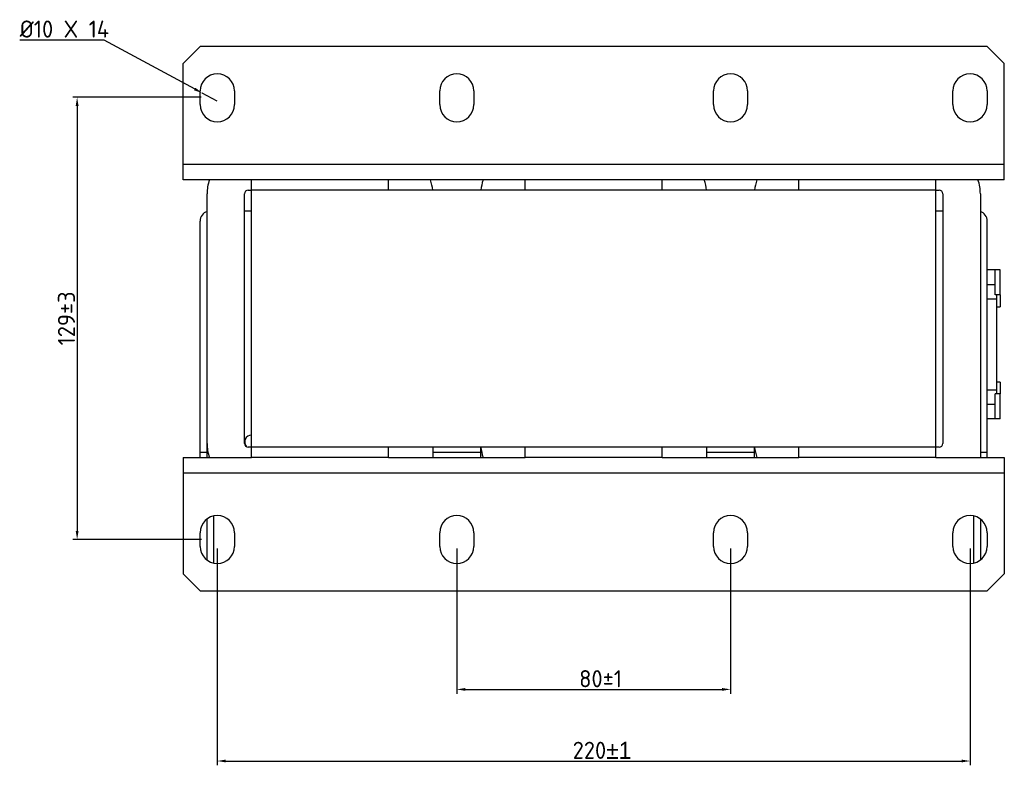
# Model space of a CAD drawing. Header units: millimetres. Extents: x -21 to 673, y 21 to 574.
# Tile 1 of 3: x -21 to 267, y 21 to 239. Entities that reach past the tile are written whole.
import ezdxf

# ---------------------------------------------------------------- set-up
doc = ezdxf.new("R2010")
doc.units = ezdxf.units.MM
doc.layers.get('0').update_dxf_attribs({"lineweight": 50})
doc.styles.add('GOST-2.304_Type-B', font='GOST Common.ttf')
doc.dimstyles.new('ISO-25', dxfattribs={"dimtxt": 5, "dimasz": 2.5, "dimexe": 1.25, "dimexo": 0.625, "dimtad": 1, "dimtoh": 1, "dimdec": 0, "dimtxsty": 'GOST-2.304_Type-B', "dimcen": 2.5, "dimadec": 0, "dimazin": 0, "dimtfac": 1, "dimtdec": 0, "dimtmove": 0, "dimatfit": 3, "dimfxl": 1, "dimarcsym": 0})

# ---------------------------------------------------------------- blocks, each defined once
blk = doc.blocks.new('*D9')
at = {"color": 0, "linetype": 'Continuous', "lineweight": -2, "transparency": 16777216}
for p, q in [((-21.01, 233.33), (3.54, 233.33)), ((3.54, 233.33), (30.13, 218.96)), ((36.73, 215.39), (32.33, 217.77))]:
    blk.add_line(p, q, dxfattribs=at)
at = {"color": 0, "linetype": 'Continuous', "transparency": 16777216}
blk.add_solid([(30.33, 219.32), (29.94, 218.59), (32.33, 217.77)], dxfattribs=at)
at = {"layer": 'Defpoints', "color": 0, "linetype": 'Continuous', "transparency": 16777216}
for p in [(32.33, 217.77), (36.73, 215.39)]:
    blk.add_point(p, dxfattribs=at)
at = {"color": 0, "linetype": 'Continuous', "lineweight": 18, "transparency": 16777216, "insert": (-21.01, 238.96), "char_height": 5, "attachment_point": 1, "style": 'GOST-2.304_Type-B'}
blk.add_mtext('{%%C10 X 14', dxfattribs=at)
blk = doc.blocks.new('*D8')
at = {"color": 0, "linetype": 'Continuous', "lineweight": -2, "transparency": 16777216}
for p, q in [((31.98, 216.54), (-5.48, 216.54)), ((-4.23, 214.04), (-4.23, 89.89)), ((32.11, 87.39), (-5.48, 87.39))]:
    blk.add_line(p, q, dxfattribs=at)
at = {"color": 0, "linetype": 'Continuous', "transparency": 16777216}
for points in [[(-4.64, 214.04), (-3.81, 214.04), (-4.23, 216.54)], [(-4.64, 89.89), (-3.81, 89.89), (-4.23, 87.39)]]:
    blk.add_solid(points, dxfattribs=at)
at = {"layer": 'Defpoints', "color": 0, "linetype": 'Continuous', "transparency": 16777216}
for p in [(32.61, 216.54), (-4.23, 87.39), (32.73, 87.39)]:
    blk.add_point(p, dxfattribs=at)
at = {"color": 0, "linetype": 'Continuous', "lineweight": 18, "transparency": 16777216, "insert": (-9.85, 151.96), "char_height": 5, "attachment_point": 2, "rotation": 90, "style": 'GOST-2.304_Type-B'}
blk.add_mtext('129%%P3', dxfattribs=at)
blk = doc.blocks.new('*D6')
at = {"color": 0, "linetype": 'Continuous', "lineweight": -2, "transparency": 16777216}
for p, q in [((106.73, 84.77), (106.73, 42.38)), ((186.73, 84.77), (186.73, 42.38)), ((109.23, 43.63), (184.23, 43.63))]:
    blk.add_line(p, q, dxfattribs=at)
at = {"color": 0, "linetype": 'Continuous', "transparency": 16777216}
for points in [[(109.23, 44.04), (109.23, 43.21), (106.73, 43.63)], [(184.23, 44.04), (184.23, 43.21), (186.73, 43.63)]]:
    blk.add_solid(points, dxfattribs=at)
at = {"layer": 'Defpoints', "color": 0, "linetype": 'Continuous', "transparency": 16777216}
for p in [(106.73, 85.39), (186.73, 85.39), (186.73, 43.63)]:
    blk.add_point(p, dxfattribs=at)
at = {"color": 0, "linetype": 'Continuous', "lineweight": 18, "transparency": 16777216, "insert": (148.73, 49.25), "char_height": 5, "attachment_point": 2, "style": 'GOST-2.304_Type-B'}
blk.add_mtext('{80%%P1}', dxfattribs=at)
blk = doc.blocks.new('*D5')
at = {"color": 0, "linetype": 'Continuous', "lineweight": -2, "transparency": 16777216}
for p, q in [((36.73, 84.77), (36.73, 21.46)), ((256.73, 84.77), (256.73, 21.46)), ((39.23, 22.71), (254.23, 22.71))]:
    blk.add_line(p, q, dxfattribs=at)
at = {"color": 0, "linetype": 'Continuous', "transparency": 16777216}
for points in [[(39.23, 23.13), (39.23, 22.3), (36.73, 22.71)], [(254.23, 23.13), (254.23, 22.3), (256.73, 22.71)]]:
    blk.add_solid(points, dxfattribs=at)
at = {"layer": 'Defpoints', "color": 0, "linetype": 'Continuous', "transparency": 16777216}
for p in [(36.73, 85.39), (256.73, 85.39), (256.73, 22.71)]:
    blk.add_point(p, dxfattribs=at)
at = {"color": 0, "linetype": 'Continuous', "lineweight": 18, "transparency": 16777216, "insert": (149.18, 28.34), "char_height": 5, "attachment_point": 2, "style": 'GOST-2.304_Type-B'}
blk.add_mtext('{220\\fCentury Gothic|b0|i0|c1|p34;%%P1}', dxfattribs=at)

msp = doc.modelspace()

# ---------------------------------------------------------------- linework, layer by layer
at = {"color": 7, "linetype": 'Continuous', "lineweight": 25}
for p, q in [((31.73, 231.39), (26.73, 226.39)), ((261.73, 231.39), (31.73, 231.39)), ((266.73, 226.39), (261.73, 231.39)), ((26.73, 196.89), (26.73, 226.39)), ((266.73, 196.89), (266.73, 226.39)), ((31.73, 214.39), (31.73, 218.39)), ((41.73, 218.39), (41.73, 214.39)), ((101.73, 214.39), (101.73, 218.39)), ((111.73, 218.39), (111.73, 214.39)), ((181.73, 214.39), (181.73, 218.39)), ((191.73, 218.39), (191.73, 214.39)), ((251.73, 214.39), (251.73, 218.39)), ((261.73, 218.39), (261.73, 214.39)), ((266.73, 196.89), (26.73, 196.89)), ((26.73, 192.39), (26.73, 196.89)), ((266.73, 192.39), (266.73, 196.89)), ((46.73, 192.39), (26.73, 192.39)), ((46.73, 189.39), (46.73, 192.39)), ((86.73, 192.39), (46.73, 192.39)), ((126.73, 192.39), (86.73, 192.39)), ((86.73, 189.39), (86.73, 192.39)), ((126.73, 189.39), (126.73, 192.39)), ((166.73, 192.39), (126.73, 192.39)), ((206.73, 192.39), (166.73, 192.39)), ((166.73, 189.39), (166.73, 192.39)), ((246.73, 192.39), (206.73, 192.39)), ((206.73, 189.39), (206.73, 192.39)), ((266.73, 192.39), (246.73, 192.39)), ((246.73, 189.39), (246.73, 192.39)), ((33.73, 115.39), (33.73, 188.39)), ((44.73, 115.39), (44.73, 188.39)), ((45.73, 189.39), (46.73, 189.39)), ((46.73, 114.39), (46.73, 189.39)), ((246.73, 189.39), (46.73, 189.39)), ((86.73, 189.39), (46.73, 189.39)), ((166.73, 189.39), (126.73, 189.39)), ((246.73, 189.39), (206.73, 189.39)), ((246.73, 189.39), (247.73, 189.39)), ((246.73, 114.39), (246.73, 189.39)), ((248.73, 188.39), (248.73, 115.39)), ((259.73, 188.39), (259.73, 111.39)), ((44.73, 183.39), (46.73, 183.39)), ((246.73, 183.39), (248.73, 183.39)), ((31.73, 112.89), (31.73, 180.39)), ((261.73, 112.89), (261.73, 180.39)), ((264.03, 166.14), (261.73, 166.14)), ((265.53, 166.14), (264.03, 166.14)), ((264.03, 158.89), (264.03, 166.14)), ((265.53, 158.89), (265.53, 166.14)), ((261.73, 161.89), (264.03, 161.89)), ((265.53, 158.89), (264.03, 158.89)), ((264.53, 157.64), (264.53, 158.89)), ((265.53, 158.89), (265.53, 155.39)), ((261.73, 157.64), (264.53, 157.64)), ((264.53, 131.14), (264.53, 157.64)), ((264.53, 155.39), (265.53, 155.39)), ((265.53, 133.39), (264.53, 133.39)), ((265.53, 133.39), (265.53, 129.89)), ((261.73, 131.14), (264.53, 131.14)), ((264.03, 122.64), (264.03, 129.89)), ((265.53, 129.89), (264.03, 129.89)), ((264.53, 129.89), (264.53, 131.14)), ((265.53, 122.64), (265.53, 129.89)), ((261.73, 126.89), (264.03, 126.89)), ((264.03, 122.64), (261.73, 122.64)), ((265.53, 122.64), (264.03, 122.64)), ((33.73, 111.39), (33.73, 115.39)), ((31.73, 111.39), (31.73, 112.89)), ((46.73, 114.39), (45.73, 114.39)), ((246.73, 114.39), (46.73, 114.39)), ((86.73, 114.39), (46.73, 114.39)), ((46.73, 111.39), (46.73, 114.39)), ((86.73, 111.39), (86.73, 114.39)), ((99.73, 114.39), (99.73, 111.39)), ((113.73, 111.39), (113.73, 114.39)), ((126.73, 111.39), (126.73, 114.39)), ((166.73, 114.39), (126.73, 114.39)), ((166.73, 111.39), (166.73, 114.39)), ((179.73, 114.39), (179.73, 111.39)), ((193.73, 111.39), (193.73, 114.39)), ((206.73, 111.39), (206.73, 114.39)), ((246.73, 114.39), (206.73, 114.39)), ((247.73, 114.39), (246.73, 114.39)), ((246.73, 111.39), (246.73, 114.39)), ((261.73, 111.39), (261.73, 112.89)), ((26.73, 111.39), (26.73, 106.89)), ((26.73, 111.39), (46.73, 111.39)), ((86.73, 111.39), (46.73, 111.39)), ((86.73, 111.39), (126.73, 111.39)), ((166.73, 111.39), (126.73, 111.39)), ((166.73, 111.39), (206.73, 111.39)), ((246.73, 111.39), (206.73, 111.39)), ((246.73, 111.39), (266.73, 111.39)), ((266.73, 111.39), (266.73, 106.89)), ((26.73, 106.89), (26.73, 77.39)), ((26.73, 106.89), (266.73, 106.89)), ((266.73, 106.89), (266.73, 77.39)), ((33.73, 81.39), (33.73, 93.39)), ((35.73, 80.49), (35.73, 94.29)), ((257.73, 94.29), (257.73, 80.49)), ((259.73, 93.39), (259.73, 81.39)), ((31.73, 85.39), (31.73, 89.39)), ((41.73, 89.39), (41.73, 85.39)), ((101.73, 85.39), (101.73, 89.39)), ((111.73, 89.39), (111.73, 85.39)), ((181.73, 85.39), (181.73, 89.39)), ((191.73, 89.39), (191.73, 85.39)), ((251.73, 85.39), (251.73, 89.39)), ((261.73, 89.39), (261.73, 85.39)), ((26.73, 77.39), (31.73, 72.39)), ((261.73, 72.39), (266.73, 77.39)), ((31.73, 72.39), (261.73, 72.39))]:
    msp.add_line(p, q, dxfattribs=at)
at = {"color": 8, "linetype": 'Continuous', "lineweight": 25}
for p, q in [((31.73, 112.89), (33.73, 112.89)), ((99.73, 112.89), (113.73, 112.89)), ((179.73, 112.89), (193.73, 112.89)), ((259.73, 112.89), (261.73, 112.89))]:
    msp.add_line(p, q, dxfattribs=at)
at = {"color": 7, "linetype": 'Continuous', "lineweight": 25}
for centre, radius, start, end in [((36.73, 218.39), 5, 0, 180), ((106.73, 218.39), 5, 0, 180), ((186.73, 218.39), 5, 0, 180), ((256.73, 218.39), 5, 0, 180), ((36.73, 214.39), 5, 180, 0), ((106.73, 214.39), 5, 180, 0), ((186.73, 214.39), 5, 180, 0), ((256.73, 214.39), 5, 180, 0), ((45.73, 188.39), 12, 160.5288, 180), ((87.73, 188.39), 12, 4.7802, 19.4712), ((125.73, 188.39), 12, 160.5288, 175.2198), ((167.73, 188.39), 12, 4.7802, 19.4712), ((205.73, 188.39), 12, 160.5288, 175.2198), ((247.73, 188.39), 12, 0, 19.4712), ((45.73, 188.39), 1, 90, 180), ((247.73, 188.39), 1, 0, 90), ((34.73, 180.39), 3, 109.4712, 180), ((258.73, 180.39), 3, 0, 70.5288), ((45.73, 115.39), 12, 180, 199.4712), ((46.73, 115.89), 2, 90, 224.6994), ((45.73, 115.39), 1, 180, 270), ((247.73, 115.39), 1, 270, 0), ((125.73, 115.39), 12, 184.7802, 199.4712), ((205.73, 115.39), 12, 184.7802, 199.4712), ((36.73, 89.39), 5, 0, 180), ((106.73, 89.39), 5, 0, 180), ((186.73, 89.39), 5, 0, 180), ((256.73, 89.39), 5, 0, 180), ((36.73, 85.39), 5, 180, 0), ((106.73, 85.39), 5, 180, 0), ((186.73, 85.39), 5, 180, 0), ((256.73, 85.39), 5, 180, 0)]:
    msp.add_arc(centre, radius, start, end, dxfattribs=at)

# ---------------------------------------------------------------- dimensions: what is measured, and where the dimension line sits
at = {"color": 7, "linetype": 'Continuous', "lineweight": 18}
dim = msp.add_radius_dim(center=(36.73, 215.39), mpoint=(32.33, 217.77), text='{%%C10 X 14', dimstyle='ISO-25', dxfattribs=at)
dim.commit()
dim.dimension.update_dxf_attribs({"geometry": '*D9', "text_midpoint": (-9.05, 233.33), "dimtype": 164})
dim = msp.add_linear_dim(base=(-4.23, 87.39), p1=(32.61, 216.54), p2=(32.73, 87.39), angle=90, text='129%%P3', dimstyle='ISO-25', dxfattribs=at)
dim.commit()
dim.dimension.update_dxf_attribs({"geometry": '*D8', "text_midpoint": (-4.23, 151.96), "dimtype": 160})
for base, p1, p2, text, picture, middle in [((256.73, 22.71), (36.73, 85.39), (256.73, 85.39), '{<>\\fCentury Gothic|b0|i0|c1|p34;%%P1}', '*D5', (149.18, 22.71)), ((186.73, 43.63), (106.73, 85.39), (186.73, 85.39), '{<>%%P1}', '*D6', (148.73, 43.63))]:
    dim = msp.add_linear_dim(base=base, p1=p1, p2=p2, text=text, dimstyle='ISO-25', dxfattribs=at)
    dim.commit()
    dim.dimension.update_dxf_attribs({"geometry": picture, "text_midpoint": middle, "dimtype": 160})

doc.saveas('drawing.dxf')
